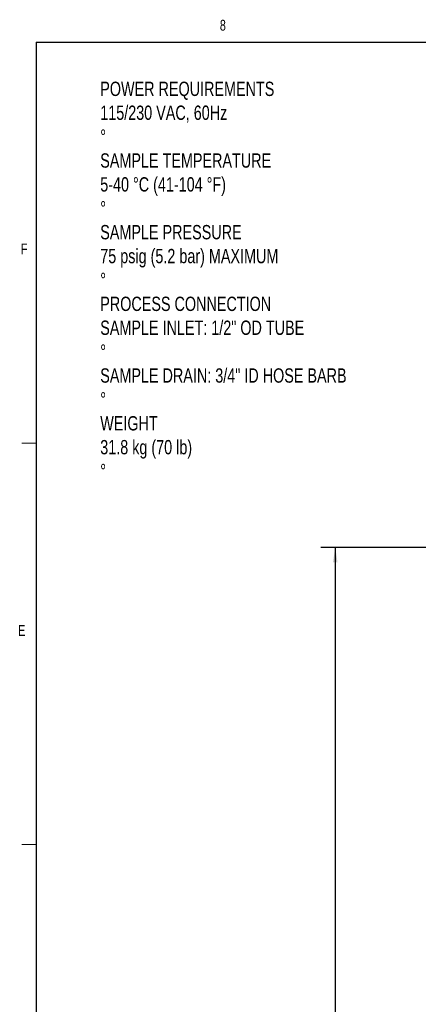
# Model space of a CAD drawing. Header units: inches. Extents: x 0.6 to 33.8, y 0 to 21.7.
# Tile 22 of 169: x 0.7 to 4.2, y 13 to 21.6. Entities that reach past the tile are written whole.
import ezdxf

# ---------------------------------------------------------------- set-up
doc = ezdxf.new("R2010")
doc.units = ezdxf.units.IN
doc.header["$MEASUREMENT"] = 0
doc.layers.add('FORMAT', color=7, linetype='Continuous')
doc.styles.add('SLDTEXTSTYLE3', font='TXT', dxfattribs={"width": 0.75})
doc.dimstyles.new('SLDDIMSTYLE0', dxfattribs={"dimtxt": 0.125, "dimasz": 0.13, "dimexe": 0, "dimexo": 0.0625, "dimgap": 0.03125, "dimtad": 0, "dimtih": 1, "dimtoh": 1, "dimdec": 1, "dimlfac": 4, "dimrnd": 1e-09, "dimzin": 12, "dimdsep": 46, "dimtxsty": 'SLDTEXTSTYLE3', "dimsah": 1, "dimcen": 0.09, "dimadec": 0, "dimazin": 3, "dimtfac": 1, "dimtdec": 1, "dimtofl": 0, "dimtmove": 0, "dimatfit": 3, "dimfxl": 0, "dimfrac": 2, "dimtolj": 1, "dimtzin": 12, "dimarcsym": 0})

# ---------------------------------------------------------------- blocks, each defined once
blk = doc.blocks.new('_D_3')
at = {"layer": 'FORMAT'}
for p, q in [((5.9903, 17.001), (3.3416, 17.001)), ((3.4666, 17.001), (3.4666, 10.7356)), ((3.2819, 10.7102), (3.2438, 10.7102)), ((3.2438, 10.7102), (3.2438, 10.5118)), ((3.6513, 10.7102), (3.6894, 10.7102)), ((3.6894, 10.7102), (3.6894, 10.5118)), ((3.2438, 10.5118), (3.2819, 10.5118)), ((3.6894, 10.5118), (3.6513, 10.5118)), ((3.4666, 4.0594), (3.4666, 10.3248)), ((13.003, 4.0594), (3.3416, 4.0594))]:
    blk.add_line(p, q, dxfattribs=at)
for points in [[(3.4666, 17.001), (3.4466, 16.871), (3.4866, 16.871)], [(3.4666, 4.0594), (3.4866, 4.1894), (3.4466, 4.1894)]]:
    blk.add_solid(points, dxfattribs=at)
at = {"layer": 'FORMAT', "char_height": 0.125, "attachment_point": 1, "style": 'SLDTEXTSTYLE3'}
for s, insert in [('1315', (3.2819, 10.6729)), ('51.8', (3.305, 10.4859))]:
    blk.add_mtext(s, dxfattribs=dict(at, insert=insert))

msp = doc.modelspace()

# ---------------------------------------------------------------- linework, layer by layer
at = {"color": 7, "linetype": 'Continuous', "lineweight": 18}
for p, q in [((0.8584, 17.9106), (0.7334, 17.9106)), ((0.8584, 14.4106), (0.7334, 14.4106))]:
    msp.add_line(p, q, dxfattribs=at)
at = {"layer": 'FORMAT'}
for q in [(33.0979, 21.4106), (0.8584, 0.4106)]:
    msp.add_line((0.8584, 21.4106), q, dxfattribs=at)

# ---------------------------------------------------------------- texts
at = {"layer": 'FORMAT', "color": 7, "char_height": 0.0937, "attachment_point": 1, "style": 'SLDTEXTSTYLE3'}
for s, insert in [('8', (2.4603, 21.6038)), ('F', (0.7242, 19.6525)), ('E', (0.7015, 16.3244))]:
    msp.add_mtext(s, dxfattribs=dict(at, insert=insert))
at = {"layer": 'FORMAT', "insert": (1.4169, 21.0647), "char_height": 0.125, "attachment_point": 1, "style": 'SLDTEXTSTYLE3'}
msp.add_mtext('POWER REQUIREMENTS^J115/230 VAC, 60Hz^J%%d^JSAMPLE TEMPERATURE^J5-40 °C (41-104 °F)^J%%d^JSAMPLE PRESSURE^J75 psig (5.2 bar) MAXIMUM^J%%d^JPROCESS CONNECTION^JSAMPLE INLET: 1/2" OD TUBE^J%%d^JSAMPLE DRAIN: 3/4" ID HOSE BARB^J%%d^JWEIGHT^J31.8 kg (70 lb)^J%%d', dxfattribs=at)

# ---------------------------------------------------------------- dimensions: what is measured, and where the dimension line sits
at = {"layer": 'FORMAT'}
dim = msp.add_linear_dim(base=(3.4666, 4.0594), p1=(6.0403, 17.001), p2=(13.053, 4.0594), angle=90, dimstyle='SLDDIMSTYLE0', dxfattribs=at)
dim.commit()
dim.dimension.update_dxf_attribs({"geometry": '_D_3', "text_midpoint": (3.4666, 10.5302), "dimtype": 160})

doc.saveas('drawing.dxf')
